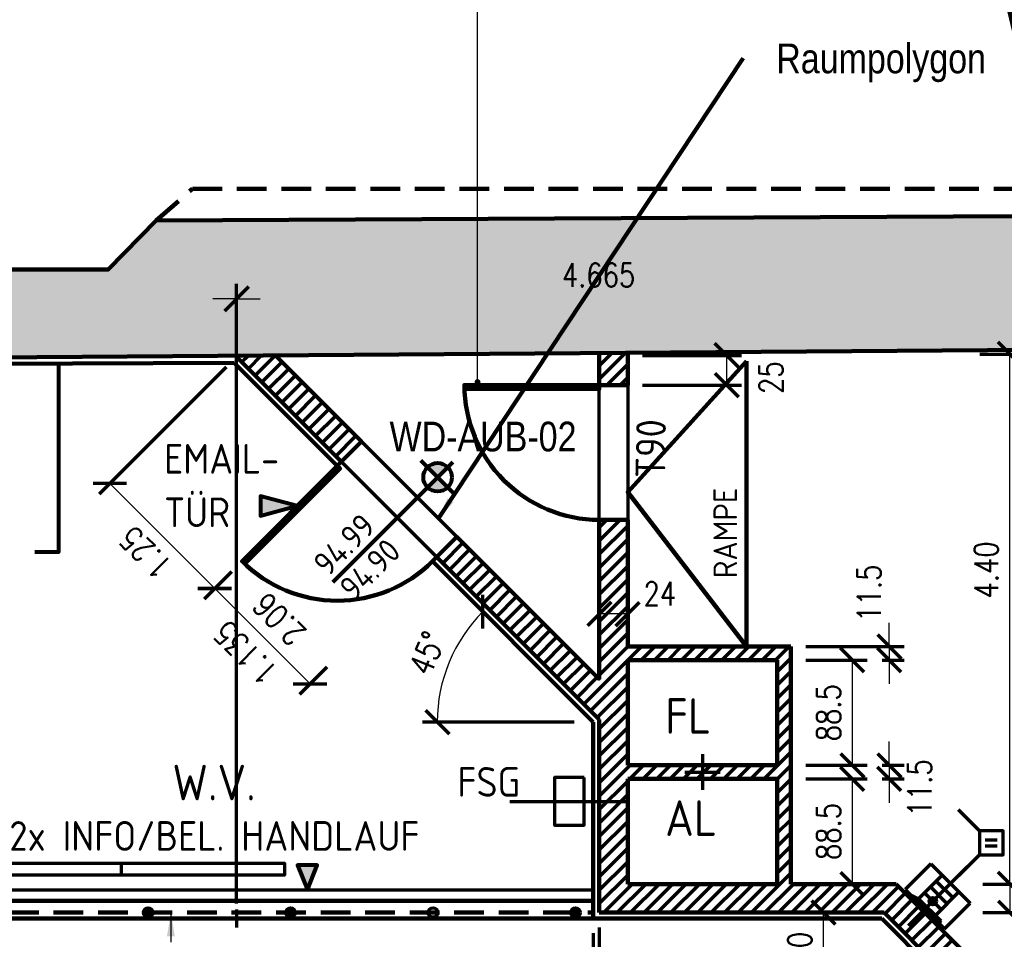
# Model space of a CAD drawing. Header units: metres. Extents: x -21.6 to 59.6, y 15.8 to 46.8.
# Tile 3 of 13: x -17.4 to -9.1, y 19.8 to 27.5. Entities that reach past the tile are written whole.
import ezdxf
from ezdxf.enums import TextEntityAlignment as Align

# ---------------------------------------------------------------- set-up
doc = ezdxf.new("R2010")
doc.units = ezdxf.units.M
for name, pattern in [('ACAD_ISO10W100', [18.5, 12, -3, 0.5, -3]), ('DGN Style 2', [0.489699, 0.29382, -0.19588]), ('HIDDEN', [0.375, 0.25, -0.125])]:
    doc.linetypes.add(name, pattern=pattern)
doc.layers.get('0').update_dxf_attribs({"lineweight": 100})
doc.layers.get('DEFPOINTS').update_dxf_attribs({"lineweight": 0})
for name, color, linetype, lineweight in [('ACHSEN', 8, 'Continuous', 70), ('BEMASSUNG', 7, 'Continuous', 70), ('GBE_Beschriftung', 7, 'Continuous', 80), ('GBE_Bodenbelag', 250, 'Continuous', 70), ('GBE_Fen_Tuer', 32, 'Continuous', 100), ('GBE_Glas', 8, 'Continuous', 100), ('GBE_Metall', 5, 'Continuous', 70), ('GBE_Raumnummer_Raumstempel', 242, 'Continuous', 100), ('GBE_Wand_Decke_tragend_Ansicht', 7, 'Continuous', 100), ('GBE_Wand_Decke_tragend_Schnitt', 7, 'Continuous', 158), ('GBE_Wand_Decke_tragend_Schraffur', 9, 'Continuous', 40), ('GBE_Wand_Decke_tragend_verdeckt', 7, 'DGN Style 2', 100), ('GBE_Wand_Mauerwerk_Ansicht', 14, 'Continuous', 100), ('GBE_Wand_Mauerwerk_Schnitt', 14, 'Continuous', 120), ('GBE_Wand_Mauerwerk_Schraffur', 14, 'Continuous', 70), ('GBE_Wandbelag', 15, 'Continuous', 100), ('NEU_GBE_Raumnummer', 7, 'Continuous', 100), ('NEU_GBE_Raumpolygon', 5, 'Continuous', 70), ('RAMPE', 7, 'Continuous', 100), ('RAUMBEZEICH', 7, 'Continuous', 80), ('TEXTE', 7, 'Continuous', 80), ('ZUBEHÖR', 7, 'Continuous', 70)]:
    doc.layers.add(name, color=color, linetype=linetype, lineweight=lineweight)
doc.styles.add('ArialNarrow_2.5mm', font='ARIALN.TTF', dxfattribs={"height": 0.0025})
doc.styles.add('Bau_100_2.5mm', font='dindim.shx', dxfattribs={"width": 0.8, "height": 0.25})
doc.styles.add('ISOCP', font='isocp.shx')
doc.styles.add('ROMANS', font='romans.shx', dxfattribs={"width": 0.8})
doc.dimstyles.new('Bau_PF_100_2.5mm', dxfattribs={"dimtxt": 0.25, "dimasz": 0.1875, "dimexe": 0.125, "dimexo": 0.125, "dimgap": 0.125, "dimtad": 1, "dimdec": 3, "dimzin": 7, "dimdsep": 46, "dimtxsty": 'Bau_100_2.5mm', "dimcen": 0.09, "dimclrd": 256, "dimadec": 3, "dimazin": 0, "dimtp": 1.8, "dimtm": 1, "dimtfac": 1, "dimtdec": 3, "dimtofl": 0, "dimtmove": 1, "dimatfit": 1, "dimfxl": 1, "dimfrac": 2, "dimtolj": 1, "dimtzin": 7, "dimlwd": -1, "dimarcsym": 0})
doc.dimstyles.new('DIMENSION', dxfattribs={"dimtxt": 0.2, "dimasz": 0.2, "dimexe": 0.125, "dimexo": 0.125, "dimgap": 0.1, "dimtad": 1, "dimzin": 4, "dimdsep": 46, "dimtxsty": 'ROMANS', "dimblk": 'OBLIQUE', "dimcen": 0.125, "dimclrd": 256, "dimclre": 256, "dimadec": 0, "dimazin": 0, "dimtfac": 1, "dimtmove": 2, "dimatfit": 3, "dimldrblk": 'OBLIQUE', "dimfxl": 1, "dimtolj": 1, "dimtzin": 4, "dimarcsym": 0})
doc.dimstyles.new('DIMENSION-1', dxfattribs={"dimtxt": 0.2, "dimasz": 0.2, "dimexe": 0.125, "dimexo": 0.125, "dimgap": 0.1, "dimtad": 1, "dimdec": 0, "dimlfac": 100, "dimzin": 4, "dimdsep": 46, "dimtxsty": 'ROMANS', "dimblk": 'OBLIQUE', "dimcen": 0.125, "dimclrd": 256, "dimclre": 256, "dimadec": 0, "dimazin": 0, "dimtfac": 1, "dimtdec": 0, "dimtmove": 2, "dimatfit": 3, "dimldrblk": 'OBLIQUE', "dimfxl": 1, "dimtolj": 1, "dimtzin": 4, "dimarcsym": 0})
doc.dimstyles.new('LEADER', dxfattribs={"dimtxt": 0.25, "dimasz": 0.2, "dimexe": 0.125, "dimexo": 0.125, "dimgap": 0.125, "dimtad": 1, "dimzin": 2, "dimdsep": 46, "dimtxsty": 'ISOCP', "dimcen": 0.09, "dimclrd": 256, "dimclre": 256, "dimadec": 0, "dimazin": 0, "dimtfac": 1, "dimtmove": 0, "dimatfit": 3, "dimfxl": 1, "dimtolj": 1, "dimtzin": 2, "dimarcsym": 0})

# ---------------------------------------------------------------- blocks, each defined once
blk = doc.blocks.new('_OBLIQUE')
at = {"color": 0, "linetype": 'ByBlock'}
blk.add_line((-0.5, -0.5), (0.5, 0.5), dxfattribs=at)
blk = doc.blocks.new('*D341')
at = {"layer": 'BEMASSUNG', "transparency": 16777216}
for p, q in [((-12.5673, 19.8228), (-12.5673, 18.9769)), ((-12.5173, 19.8728), (-12.5173, 18.9769))]:
    blk.add_line(p, q, dxfattribs=at)
at = {"layer": 'BEMASSUNG', "lineweight": -2, "transparency": 16777216}
for p, q in [((-12.5673, 19.1019), (-12.7673, 19.1019)), ((-12.5173, 19.1019), (-12.5673, 19.1019)), ((-12.5173, 19.1019), (-12.3173, 19.1019))]:
    blk.add_line(p, q, dxfattribs=at)
at = {"layer": 'DEFPOINTS', "color": 0, "transparency": 16777216}
for p in [(-12.5173, 19.9978), (-12.5673, 19.9478), (-12.5673, 19.1019)]:
    blk.add_point(p, dxfattribs=at)
at = {"layer": 'BEMASSUNG', "lineweight": -2, "transparency": 16777216, "xscale": 0.2, "yscale": 0.2, "zscale": 0.2}
blk.add_blockref('_OBLIQUE', (-12.5673, 19.1019), dxfattribs=at)
at = {"layer": 'BEMASSUNG', "lineweight": -2, "transparency": 16777216, "xscale": 0.2, "yscale": 0.2, "zscale": 0.2, "rotation": 180}
blk.add_blockref('_OBLIQUE', (-12.5173, 19.1019), dxfattribs=at)
at = {"layer": 'BEMASSUNG', "color": 0, "transparency": 16777216, "insert": (-12.5309, 18.7424), "char_height": 0.2, "attachment_point": 5, "style": 'ROMANS'}
blk.add_mtext('\\A1;\\H1x;\\W0.8;5', dxfattribs=at)
blk = doc.blocks.new('*D343')
at = {"layer": 'BEMASSUNG', "transparency": 16777216}
for p, q in [((-12.5173, 19.8728), (-12.5173, 18.9769)), ((-9.5173, 19.2733), (-9.5173, 18.9769))]:
    blk.add_line(p, q, dxfattribs=at)
at = {"layer": 'BEMASSUNG', "lineweight": -2, "transparency": 16777216}
blk.add_line((-12.5173, 19.1019), (-9.5173, 19.1019), dxfattribs=at)
at = {"layer": 'DEFPOINTS', "color": 0, "transparency": 16777216}
for p in [(-12.5173, 19.9978), (-9.5173, 19.3983), (-9.5173, 19.1019)]:
    blk.add_point(p, dxfattribs=at)
at = {"layer": 'BEMASSUNG', "lineweight": -2, "transparency": 16777216, "xscale": 0.2, "yscale": 0.2, "zscale": 0.2, "rotation": 180}
blk.add_blockref('_OBLIQUE', (-12.5173, 19.1019), dxfattribs=at)
at = {"layer": 'BEMASSUNG', "lineweight": -2, "transparency": 16777216, "xscale": 0.2, "yscale": 0.2, "zscale": 0.2}
blk.add_blockref('_OBLIQUE', (-9.5173, 19.1019), dxfattribs=at)
at = {"layer": 'BEMASSUNG', "color": 0, "transparency": 16777216, "insert": (-11.2194, 19.3019), "char_height": 0.2, "attachment_point": 5, "style": 'ROMANS'}
blk.add_mtext('\\A1;\\H1x;\\W0.8;3.00', dxfattribs=at)
blk = doc.blocks.new('*D347')
at = {"layer": 'BEMASSUNG', "transparency": 16777216}
for p, q in [((-10.2417, 19.9978), (-10.7523, 19.9978)), ((-9.6423, 19.3983), (-10.7523, 19.3983))]:
    blk.add_line(p, q, dxfattribs=at)
at = {"layer": 'BEMASSUNG', "lineweight": -2, "transparency": 16777216}
blk.add_line((-10.6273, 19.3983), (-10.6273, 19.9978), dxfattribs=at)
at = {"layer": 'DEFPOINTS', "color": 0, "transparency": 16777216}
for p in [(-10.6273, 19.9978), (-10.1167, 19.9978), (-9.5173, 19.3983)]:
    blk.add_point(p, dxfattribs=at)
at = {"layer": 'BEMASSUNG', "lineweight": -2, "transparency": 16777216, "xscale": 0.2, "yscale": 0.2, "zscale": 0.2}
for p, rotation in [((-10.6273, 19.9978), 90), ((-10.6273, 19.3983), 270)]:
    blk.add_blockref('_OBLIQUE', p, dxfattribs=dict(at, rotation=rotation))
at = {"layer": 'BEMASSUNG', "color": 0, "transparency": 16777216, "insert": (-10.8273, 19.698), "char_height": 0.2, "attachment_point": 5, "rotation": 90, "style": 'ROMANS'}
blk.add_mtext('\\A1;\\H1x;\\W0.8;60', dxfattribs=at)
blk = doc.blocks.new('*D349')
at = {"layer": 'BEMASSUNG', "transparency": 16777216}
for p, q in [((-9.2873, 20.2378), (-8.9323, 20.2378)), ((-9.2873, 19.9978), (-8.9323, 19.9978))]:
    blk.add_line(p, q, dxfattribs=at)
at = {"layer": 'BEMASSUNG', "lineweight": -2, "transparency": 16777216}
blk.add_line((-9.0573, 20.2378), (-9.0573, 19.9978), dxfattribs=at)
at = {"layer": 'DEFPOINTS', "color": 0, "transparency": 16777216}
for p in [(-9.4123, 20.2378), (-9.4123, 19.9978), (-9.0573, 19.9978)]:
    blk.add_point(p, dxfattribs=at)
at = {"layer": 'BEMASSUNG', "lineweight": -2, "transparency": 16777216, "xscale": 0.2, "yscale": 0.2, "zscale": 0.2}
for p, rotation in [((-9.0573, 20.2378), 90), ((-9.0573, 19.9978), 270)]:
    blk.add_blockref('_OBLIQUE', p, dxfattribs=dict(at, rotation=rotation))
at = {"layer": 'BEMASSUNG', "color": 0, "transparency": 16777216, "insert": (-8.4823, 20.1178), "char_height": 0.2, "attachment_point": 5, "rotation": 90, "style": 'ROMANS'}
blk.add_mtext('\\A1;\\H1x;\\W0.8;24', dxfattribs=at)
blk = doc.blocks.new('*D351')
at = {"layer": 'BEMASSUNG', "transparency": 16777216}
for p, q in [((-9.3113, 24.6989), (-8.9323, 24.6989)), ((-9.2873, 20.2378), (-8.9323, 20.2378))]:
    blk.add_line(p, q, dxfattribs=at)
at = {"layer": 'BEMASSUNG', "lineweight": -2, "transparency": 16777216}
blk.add_line((-9.0573, 20.2378), (-9.0573, 24.6989), dxfattribs=at)
at = {"layer": 'DEFPOINTS', "color": 0, "transparency": 16777216}
for p in [(-9.4363, 24.6989), (-9.0573, 24.6989), (-9.4123, 20.2378)]:
    blk.add_point(p, dxfattribs=at)
at = {"layer": 'BEMASSUNG', "lineweight": -2, "transparency": 16777216, "xscale": 0.2, "yscale": 0.2, "zscale": 0.2}
for p, rotation in [((-9.0573, 24.6989), 90), ((-9.0573, 20.2378), 270)]:
    blk.add_blockref('_OBLIQUE', p, dxfattribs=dict(at, rotation=rotation))
at = {"layer": 'BEMASSUNG', "color": 0, "transparency": 16777216, "insert": (-9.2573, 22.8824), "char_height": 0.2, "attachment_point": 5, "rotation": 90, "style": 'ROMANS'}
blk.add_mtext('\\A1;\\H1x;\\W0.8;4.40', dxfattribs=at)
blk = doc.blocks.new('*D353')
at = {"layer": 'BEMASSUNG', "transparency": 16777216}
for p, q in [((-10.7773, 21.1228), (-10.2593, 21.1228)), ((-10.7773, 20.2378), (-10.2593, 20.2378))]:
    blk.add_line(p, q, dxfattribs=at)
at = {"layer": 'BEMASSUNG', "lineweight": -2, "transparency": 16777216}
blk.add_line((-10.3843, 20.2378), (-10.3843, 21.1228), dxfattribs=at)
at = {"layer": 'DEFPOINTS', "color": 0, "transparency": 16777216}
for p in [(-10.9023, 21.1228), (-10.3843, 21.1228), (-10.9023, 20.2378)]:
    blk.add_point(p, dxfattribs=at)
at = {"layer": 'BEMASSUNG', "lineweight": -2, "transparency": 16777216, "xscale": 0.2, "yscale": 0.2, "zscale": 0.2}
for p, rotation in [((-10.3843, 21.1228), 90), ((-10.3843, 20.2378), 270)]:
    blk.add_blockref('_OBLIQUE', p, dxfattribs=dict(at, rotation=rotation))
at = {"layer": 'BEMASSUNG', "color": 0, "transparency": 16777216, "insert": (-10.5843, 20.6803), "char_height": 0.2, "attachment_point": 5, "rotation": 90, "style": 'ROMANS'}
blk.add_mtext('\\A1;\\H1x;\\W0.8;88.5', dxfattribs=at)
blk = doc.blocks.new('*D355')
at = {"layer": 'BEMASSUNG', "transparency": 16777216}
for p, q in [((-10.7773, 22.1228), (-10.2593, 22.1228)), ((-10.7773, 21.2378), (-10.2593, 21.2378))]:
    blk.add_line(p, q, dxfattribs=at)
at = {"layer": 'BEMASSUNG', "lineweight": -2, "transparency": 16777216}
blk.add_line((-10.3843, 21.2378), (-10.3843, 22.1228), dxfattribs=at)
at = {"layer": 'DEFPOINTS', "color": 0, "transparency": 16777216}
for p in [(-10.9023, 22.1228), (-10.3843, 22.1228), (-10.9023, 21.2378)]:
    blk.add_point(p, dxfattribs=at)
at = {"layer": 'BEMASSUNG', "lineweight": -2, "transparency": 16777216, "xscale": 0.2, "yscale": 0.2, "zscale": 0.2}
for p, rotation in [((-10.3843, 22.1228), 90), ((-10.3843, 21.2378), 270)]:
    blk.add_blockref('_OBLIQUE', p, dxfattribs=dict(at, rotation=rotation))
at = {"layer": 'BEMASSUNG', "color": 0, "transparency": 16777216, "insert": (-10.5843, 21.6803), "char_height": 0.2, "attachment_point": 5, "rotation": 90, "style": 'ROMANS'}
blk.add_mtext('\\A1;\\H1x;\\W0.8;88.5', dxfattribs=at)
blk = doc.blocks.new('*D357')
at = {"layer": 'BEMASSUNG', "lineweight": -2, "transparency": 16777216}
for p, q in [((-10.0743, 21.2378), (-10.0743, 21.4378)), ((-10.0743, 21.2378), (-10.0743, 21.1228)), ((-10.0743, 21.1228), (-10.0743, 20.9228))]:
    blk.add_line(p, q, dxfattribs=at)
at = {"layer": 'BEMASSUNG', "transparency": 16777216}
for p, q in [((-10.1343, 21.2378), (-9.9493, 21.2378)), ((-10.1343, 21.1228), (-9.9493, 21.1228))]:
    blk.add_line(p, q, dxfattribs=at)
at = {"layer": 'DEFPOINTS', "color": 0, "transparency": 16777216}
for p in [(-10.2593, 21.2378), (-10.2593, 21.1228), (-10.0743, 21.1228)]:
    blk.add_point(p, dxfattribs=at)
at = {"layer": 'BEMASSUNG', "lineweight": -2, "transparency": 16777216, "xscale": 0.2, "yscale": 0.2, "zscale": 0.2}
for p, rotation in [((-10.0743, 21.2378), 270), ((-10.0743, 21.1228), 90)]:
    blk.add_blockref('_OBLIQUE', p, dxfattribs=dict(at, rotation=rotation))
at = {"layer": 'BEMASSUNG', "color": 0, "transparency": 16777216, "insert": (-9.8179, 21.0472), "char_height": 0.2, "attachment_point": 5, "rotation": 90, "style": 'ROMANS'}
blk.add_mtext('\\A1;\\H1x;\\W0.8;11.5', dxfattribs=at)
blk = doc.blocks.new('*D359')
at = {"layer": 'BEMASSUNG', "lineweight": -2, "transparency": 16777216}
for p, q in [((-10.0743, 22.2378), (-10.0743, 22.4378)), ((-10.0743, 22.2378), (-10.0743, 22.1228)), ((-10.0743, 22.1228), (-10.0743, 21.9228))]:
    blk.add_line(p, q, dxfattribs=at)
at = {"layer": 'BEMASSUNG', "transparency": 16777216}
for p, q in [((-10.7773, 22.2378), (-9.9493, 22.2378)), ((-10.1343, 22.1228), (-9.9493, 22.1228))]:
    blk.add_line(p, q, dxfattribs=at)
at = {"layer": 'DEFPOINTS', "color": 0, "transparency": 16777216}
for p in [(-10.9023, 22.2378), (-10.2593, 22.1228), (-10.0743, 22.1228)]:
    blk.add_point(p, dxfattribs=at)
at = {"layer": 'BEMASSUNG', "lineweight": -2, "transparency": 16777216, "xscale": 0.2, "yscale": 0.2, "zscale": 0.2}
for p, rotation in [((-10.0743, 22.2378), 270), ((-10.0743, 22.1228), 90)]:
    blk.add_blockref('_OBLIQUE', p, dxfattribs=dict(at, rotation=rotation))
at = {"layer": 'BEMASSUNG', "color": 0, "transparency": 16777216, "insert": (-10.2443, 22.6872), "char_height": 0.2, "attachment_point": 5, "rotation": 90, "style": 'ROMANS'}
blk.add_mtext('\\A1;\\H1x;\\W0.8;11.5', dxfattribs=at)
blk = doc.blocks.new('*D361')
at = {"layer": 'BEMASSUNG', "transparency": 16777216}
for p, q in [((-12.1523, 24.6891), (-11.3193, 24.6891)), ((-12.1523, 24.4391), (-11.3193, 24.4391))]:
    blk.add_line(p, q, dxfattribs=at)
at = {"layer": 'BEMASSUNG', "lineweight": -2, "transparency": 16777216}
blk.add_line((-11.4443, 24.6891), (-11.4443, 24.4391), dxfattribs=at)
at = {"layer": 'DEFPOINTS', "color": 0, "transparency": 16777216}
for p in [(-12.2773, 24.6891), (-12.2773, 24.4391), (-11.4443, 24.4391)]:
    blk.add_point(p, dxfattribs=at)
at = {"layer": 'BEMASSUNG', "lineweight": -2, "transparency": 16777216, "xscale": 0.2, "yscale": 0.2, "zscale": 0.2}
for p, rotation in [((-11.4443, 24.6891), 90), ((-11.4443, 24.4391), 270)]:
    blk.add_blockref('_OBLIQUE', p, dxfattribs=dict(at, rotation=rotation))
at = {"layer": 'BEMASSUNG', "color": 0, "transparency": 16777216, "insert": (-11.0693, 24.5014), "char_height": 0.2, "attachment_point": 5, "rotation": 90, "style": 'ROMANS'}
blk.add_mtext('\\A1;\\H1x;\\W0.8;25', dxfattribs=at)
blk = doc.blocks.new('*D363')
at = {"layer": 'BEMASSUNG', "transparency": 16777216}
for p, q in [((-12.5173, 22.3628), (-12.5173, 22.6369)), ((-12.2773, 22.3628), (-12.2773, 22.6369))]:
    blk.add_line(p, q, dxfattribs=at)
at = {"layer": 'BEMASSUNG', "lineweight": -2, "transparency": 16777216}
blk.add_line((-12.2773, 22.5119), (-12.5173, 22.5119), dxfattribs=at)
at = {"layer": 'DEFPOINTS', "color": 0, "transparency": 16777216}
for p in [(-12.5173, 22.5119), (-12.5173, 22.2378), (-12.2773, 22.2378)]:
    blk.add_point(p, dxfattribs=at)
at = {"layer": 'BEMASSUNG', "lineweight": -2, "transparency": 16777216, "xscale": 0.2, "yscale": 0.2, "zscale": 0.2, "rotation": 180}
blk.add_blockref('_OBLIQUE', (-12.5173, 22.5119), dxfattribs=at)
at = {"layer": 'BEMASSUNG', "lineweight": -2, "transparency": 16777216, "xscale": 0.2, "yscale": 0.2, "zscale": 0.2}
blk.add_blockref('_OBLIQUE', (-12.2773, 22.5119), dxfattribs=at)
at = {"layer": 'BEMASSUNG', "color": 0, "transparency": 16777216, "insert": (-12.0067, 22.6819), "char_height": 0.2, "attachment_point": 5, "style": 'ROMANS'}
blk.add_mtext('\\A1;\\H1x;\\W0.8;24', dxfattribs=at)
blk = doc.blocks.new('*D365')
at = {"layer": 'BEMASSUNG', "transparency": 16777216}
for p, q in [((-15.6605, 24.5892), (-16.7283, 23.5215)), ((-15.6146, 22.8674), (-15.8444, 22.6376))]:
    blk.add_line(p, q, dxfattribs=at)
at = {"layer": 'BEMASSUNG', "lineweight": -2, "transparency": 16777216}
blk.add_line((-16.6399, 23.6099), (-15.756, 22.726), dxfattribs=at)
at = {"layer": 'DEFPOINTS', "color": 0, "transparency": 16777216}
for p in [(-15.5721, 24.6776), (-15.5262, 22.9558), (-15.756, 22.726)]:
    blk.add_point(p, dxfattribs=at)
at = {"layer": 'BEMASSUNG', "lineweight": -2, "transparency": 16777216, "xscale": 0.2, "yscale": 0.2, "zscale": 0.2}
for p, rotation in [((-16.6399, 23.6099), 134.9999999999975), ((-15.756, 22.726), 314.9999999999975)]:
    blk.add_blockref('_OBLIQUE', p, dxfattribs=dict(at, rotation=rotation))
at = {"layer": 'BEMASSUNG', "color": 0, "transparency": 16777216, "insert": (-16.3394, 23.0265), "char_height": 0.2, "attachment_point": 5, "rotation": 135, "style": 'ROMANS'}
blk.add_mtext('\\A1;\\H1x;\\W0.8;1.25', dxfattribs=at)
blk = doc.blocks.new('*D367')
at = {"layer": 'BEMASSUNG', "transparency": 16777216}
for p, q in [((-15.6146, 22.8674), (-15.8444, 22.6376)), ((-14.812, 22.0648), (-15.0418, 21.835))]:
    blk.add_line(p, q, dxfattribs=at)
at = {"layer": 'BEMASSUNG', "lineweight": -2, "transparency": 16777216}
blk.add_line((-15.756, 22.726), (-14.9534, 21.9234), dxfattribs=at)
at = {"layer": 'DEFPOINTS', "color": 0, "transparency": 16777216}
for p in [(-15.5262, 22.9558), (-14.7236, 22.1532), (-14.9534, 21.9234)]:
    blk.add_point(p, dxfattribs=at)
at = {"layer": 'BEMASSUNG', "lineweight": -2, "transparency": 16777216, "xscale": 0.2, "yscale": 0.2, "zscale": 0.2}
for p, rotation in [((-15.756, 22.726), 134.9999999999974), ((-14.9534, 21.9234), 314.9999999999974)]:
    blk.add_blockref('_OBLIQUE', p, dxfattribs=dict(at, rotation=rotation))
at = {"layer": 'BEMASSUNG', "color": 0, "transparency": 16777216, "char_height": 0.2, "attachment_point": 5, "rotation": 135, "style": 'ROMANS'}
for s, insert in [('\\A1;\\H1x;\\W0.8;2.06', (-15.2133, 22.4661)), ('\\A1;\\H1x;\\W0.8;1.135', (-15.4961, 22.1833))]:
    blk.add_mtext(s, dxfattribs=dict(at, insert=insert))
blk = doc.blocks.new('*D371')
at = {"layer": 'BEMASSUNG', "transparency": 16777216}
for p in [(-15.5721, 24.8026), (-15.5721, 20.0728)]:
    blk.add_line(p, (-15.5721, 25.29), dxfattribs=at)
at = {"layer": 'BEMASSUNG', "lineweight": -2, "transparency": 16777216}
for q in [(-15.7721, 25.165), (-15.3721, 25.165)]:
    blk.add_line((-15.5721, 25.165), q, dxfattribs=at)
at = {"layer": 'DEFPOINTS', "color": 0, "transparency": 16777216}
for p in [(-15.5721, 25.165), (-15.5721, 24.6776), (-15.5721, 19.9478)]:
    blk.add_point(p, dxfattribs=at)
at = {"layer": 'BEMASSUNG', "lineweight": -2, "transparency": 16777216, "xscale": 0.2, "yscale": 0.2, "zscale": 0.2}
blk.add_blockref('_OBLIQUE', (-15.5721, 25.165), dxfattribs=at)
at = {"layer": 'BEMASSUNG', "lineweight": -2, "transparency": 16777216, "xscale": 0.2, "yscale": 0.2, "zscale": 0.2, "rotation": 180}
blk.add_blockref('_OBLIQUE', (-15.5721, 25.165), dxfattribs=at)
at = {"layer": 'BEMASSUNG', "color": 0, "transparency": 16777216, "insert": (-12.5227, 25.365), "char_height": 0.2, "attachment_point": 5, "style": 'ROMANS'}
blk.add_mtext('\\A1;\\H1x;\\W0.8;4.665', dxfattribs=at)
blk = doc.blocks.new('*D373')
at = {"layer": 'BEMASSUNG', "transparency": 16777216}
for p, q in [((-13.8327, 22.8674), (-13.4082, 22.4429)), ((-12.7293, 21.602), (-14.0065, 21.602))]:
    blk.add_line(p, q, dxfattribs=at)
at = {"layer": 'BEMASSUNG', "lineweight": -2, "transparency": 16777216}
blk.add_arc((-12.5673, 21.602), 1.3142, 135, 180, dxfattribs=at)
at = {"layer": 'DEFPOINTS', "color": 0, "transparency": 16777216}
for p in [(-13.921, 22.9558), (-13.7054, 22.2591), (-12.6043, 21.602), (-12.5673, 21.602)]:
    blk.add_point(p, dxfattribs=at)
at = {"layer": 'BEMASSUNG', "lineweight": -2, "transparency": 16777216, "xscale": 0.2, "yscale": 0.2, "zscale": 0.2}
for p, rotation in [((-13.4966, 22.5313), 44.99999999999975), ((-13.8815, 21.602), 269.9999999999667)]:
    blk.add_blockref('_OBLIQUE', p, dxfattribs=dict(at, rotation=rotation))
at = {"layer": 'BEMASSUNG', "color": 0, "transparency": 16777216, "insert": (-13.9662, 22.1815), "char_height": 0.2, "attachment_point": 5, "rotation": 67.5, "style": 'ROMANS'}
blk.add_mtext('\\A1;\\H1x;\\W0.8;45°', dxfattribs=at)

msp = doc.modelspace()

# ---------------------------------------------------------------- hatches: boundary and pattern name
at = {"layer": 'GBE_Metall'}
h = msp.add_hatch(color=256, dxfattribs=at)
h.paths.add_polyline_path([(-16.3173, 19.9578), (-16.3173, 20.0378, 0.414214), (-16.3573, 19.9978, 0.414214)], flags=16)
h.paths.add_polyline_path([(-16.3173, 20.0378), (-16.3173, 19.9578, 1)], flags=16)
h = msp.add_hatch(color=256, dxfattribs=at)
h.paths.add_polyline_path([(-15.1173, 19.9578), (-15.1173, 20.0378, 0.414214), (-15.1573, 19.9978, 0.414214)], flags=16)
h.paths.add_polyline_path([(-15.1173, 20.0378), (-15.1173, 19.9578, 0.414214), (-15.0773, 19.9978, 0.414214)], flags=16)
h = msp.add_hatch(color=256, dxfattribs=at)
h.paths.add_polyline_path([(-12.7173, 19.9578), (-12.7173, 20.0378, 0.414214), (-12.7573, 19.9978, 0.414214)], flags=16)
h.paths.add_polyline_path([(-12.7173, 20.0378), (-12.7173, 19.9578, 0.414214), (-12.6773, 19.9978, 0.414214)], flags=16)
at = {"layer": 'GBE_Wand_Decke_tragend_Schraffur'}
msp.add_hatch(color=256, dxfattribs=at).paths.add_polyline_path([(-20.0473, 24.6618), (-20.0473, 25.0618), (-20.4512, 25.0618), (-20.4512, 25.4118), (-16.6543, 25.4118), (-16.2505, 25.8242), (-6.7403, 25.8718), (-4.5912, 25.785), (-4.7057, 24.7678), (-18.7403, 24.6618), (-19.3491, 24.6618)])
at = {"layer": 'GBE_Wand_Mauerwerk_Schraffur'}
h = msp.add_hatch(dxfattribs=at)
h.set_pattern_fill('HATCH', color=256, style=0, pattern_type=2)
h.set_pattern_definition([(45, (-15.0703, 24.29928), (-0.0565685, 0.0565685), [])])
h.paths.add_polyline_path([(-15.2433, 24.6882), (-15.5802, 24.6856), (-14.6883, 23.7937), (-14.5186, 23.9634), (-15.2433, 24.6882)])
h = msp.add_hatch(dxfattribs=at)
h.set_pattern_fill('HATCH', color=256, style=0, pattern_type=2)
h.set_pattern_definition([(45, (-12.38778, 24.61737), (-0.0565685, 0.0565685), [])])
h.paths.add_polyline_path([(-12.5173, 24.4391), (-12.2773, 24.4391), (-12.2773, 24.7106), (-15.2432, 24.6882), (-12.5173, 24.7067), (-12.5173, 24.6891)])
h = msp.add_hatch(dxfattribs=at)
h.set_pattern_fill('HATCH', color=256, style=0, pattern_type=2)
h.set_pattern_definition([(45, (-12.93701, 22.14198), (-0.0565685, 0.0565685), [])])
h.paths.add_polyline_path([(-10.0173, 20.2378), (-10.9023, 20.2378), (-10.9023, 22.2378), (-11.2773, 22.2378), (-12.2773, 22.2378), (-12.2773, 23.3041), (-12.5173, 23.3041), (-12.5173, 21.9622), (-13.716, 23.1609), (-13.8857, 22.9911), (-12.5173, 21.6228), (-12.5173, 20.9339), (-12.5173, 19.9978), (-10.1167, 19.9978), (-9.5173, 19.3983), (-9.5173, 16.9978), (-9.2773, 16.9978), (-9.2773, 19.3127), (-9.1523, 19.3127), (-9.1523, 19.5527), (-9.3322, 19.5527), (-9.7899, 20.0103)])
h.paths.add_polyline_path([(-12.2773, 21.1228), (-11.6473, 21.1228), (-11.0173, 21.1228), (-11.0173, 20.2378), (-12.2773, 20.2378), (-12.2773, 20.9339)], flags=16)
h.paths.add_polyline_path([(-12.2773, 21.2378), (-12.2773, 22.1228), (-11.0173, 22.1228), (-11.0173, 21.2378), (-11.6473, 21.2378)], flags=16)
at = {"layer": 'TEXTE'}
h = msp.add_hatch(color=256, dxfattribs=at)
h.paths.add_polyline_path([(-13.7938, 23.578), (-13.8786, 23.6629), (-13.9635, 23.578, 0.414214)])
h.paths.add_polyline_path([(-13.7938, 23.7477, 0.414214), (-13.9635, 23.7477), (-13.8786, 23.6629)])
for points in [[(-15.3699, 23.3384), (-15.3699, 23.504), (-15.0608, 23.4212)], [(-14.9754, 20.1878), (-15.0582, 20.3968), (-14.8926, 20.3968)]]:
    msp.add_hatch(color=256, dxfattribs=at).paths.add_polyline_path(points)
at = {"layer": 'ZUBEHÖR'}
h = msp.add_hatch(color=256, dxfattribs=at)
h.paths.add_polyline_path([(-9.7281, 20.0721), (-9.7069, 20.0933), (-9.7281, 20.1146, 0.414214)], flags=16)
h.paths.add_polyline_path([(-9.7281, 20.1146), (-9.7069, 20.0933), (-9.6857, 20.1146, 0.414214)], flags=0)
h.paths.add_polyline_path([(-9.6857, 20.1146), (-9.7069, 20.0933), (-9.6857, 20.0721, 0.414214)], flags=0)
h.paths.add_polyline_path([(-9.6857, 20.0721), (-9.7069, 20.0933), (-9.7281, 20.0721, 0.414214)], flags=16)

# ---------------------------------------------------------------- linework, layer by layer
at = {"layer": 'ACHSEN', "linetype": 'ACAD_ISO10W100', "ltscale": 0.1}
for p, q in [((-11.6473, 21.3303), (-11.6473, 21.0303)), ((-11.7973, 21.1803), (-11.4973, 21.1803)), ((-13.2693, 20.9339), (-12.2693, 20.9339)), ((-9.4187, 20.3815), (-9.9137, 19.8865))]:
    msp.add_line(p, q, dxfattribs=at)
at = {"layer": 'BEMASSUNG'}
msp.add_line((-15.5721, 20.0228), (-15.5721, 19.8728), dxfattribs=at)
at = {"layer": 'GBE_Bodenbelag'}
for p, q in [((-12.2773, 24.4391), (-12.2773, 23.3041)), ((-13.8857, 22.9911), (-14.6883, 23.7937))]:
    msp.add_line(p, q, dxfattribs=at)
at = {"layer": 'GBE_Fen_Tuer', "flags": 128}
for points in [[(-12.5173, 23.3041, -0.414214), (-13.6523, 24.4391), (-12.5173, 24.4391), (-12.5173, 24.4063), (-13.6518, 24.4063)], [(-13.921, 22.9558, -0.414214), (-15.5262, 22.9558), (-14.7236, 23.7584), (-14.7004, 23.7352), (-15.5026, 22.9329)]]:
    msp.add_lwpolyline(points, format="xyb", dxfattribs=at)
at = {"layer": 'GBE_Glas', "linetype": 'HIDDEN'}
msp.add_line((-18.9886, 19.9978), (-12.5673, 19.9978), dxfattribs=at)
at = {"layer": 'GBE_Metall'}
msp.add_line((-19.0673, 20.1878), (-12.5673, 20.1878), dxfattribs=at)
for centre in [(-16.3173, 19.9978), (-15.1173, 19.9978), (-13.9173, 19.9978), (-12.7173, 19.9978)]:
    msp.add_circle(centre, 0.04, dxfattribs=at)
at = {"layer": 'GBE_Wand_Decke_tragend_Ansicht'}
for p, q in [((-19.03, 20.0978), (-12.5673, 20.0978)), ((-18.9679, 19.9478), (-12.5716, 19.9478))]:
    msp.add_line(p, q, dxfattribs=at)
at = {"layer": 'GBE_Wand_Decke_tragend_Schnitt'}
msp.add_line((-18.7405, 24.6618), (-0.9621, 24.7961), dxfattribs=at)
at = {"layer": 'GBE_Wand_Decke_tragend_Schnitt', "flags": 128}
for points in [[(-16.2505, 25.8242), (-16.6543, 25.4118), (-20.4512, 25.4118)], [(-16.2505, 25.8242), (-6.7403, 25.8718)]]:
    msp.add_lwpolyline(points, dxfattribs=at)
at = {"layer": 'GBE_Wand_Decke_tragend_verdeckt', "linetype": 'HIDDEN'}
msp.add_lwpolyline([(-16.2505, 25.8242), (-15.9443, 26.0918), (-6.7403, 26.0918), (-0.3043, 25.8618), (0.9638, 25.5826)], dxfattribs=at)
at = {"layer": 'GBE_Wand_Mauerwerk_Ansicht'}
for p, q in [((-12.5173, 24.7067), (-12.5173, 24.4391)), ((-12.2773, 24.7118), (-12.2773, 24.4391)), ((-12.2773, 24.4391), (-12.5173, 24.4391))]:
    msp.add_line(p, q, dxfattribs=at)
at = {"layer": 'GBE_Wand_Mauerwerk_Schnitt'}
for p, q in [((-14.6883, 23.7937), (-15.5802, 24.6856)), ((-14.5186, 23.9634), (-15.2433, 24.6882)), ((-14.5186, 23.9634), (-14.7236, 23.7584)), ((-12.2773, 23.3041), (-12.5173, 23.3041)), ((-12.5173, 23.3041), (-12.5173, 21.9622)), ((-12.2773, 23.3041), (-12.2773, 22.2378)), ((-13.716, 23.1609), (-13.921, 22.9558)), ((-12.5173, 21.9622), (-13.716, 23.1609)), ((-12.5173, 21.6228), (-13.8857, 22.9911)), ((-12.2773, 22.2378), (-10.9023, 22.2378)), ((-10.9023, 20.2378), (-10.9023, 22.2378)), ((-12.2773, 22.1228), (-11.0173, 22.1228)), ((-12.2773, 22.1228), (-12.2773, 21.2378)), ((-11.0173, 21.2378), (-11.0173, 22.1228)), ((-12.5173, 21.6228), (-12.5173, 19.9978)), ((-12.2773, 21.2378), (-11.0173, 21.2378)), ((-12.2773, 21.1228), (-11.0173, 21.1228)), ((-12.2773, 21.1228), (-12.2773, 20.2378)), ((-11.0173, 20.2378), (-11.0173, 21.1228)), ((-12.2773, 20.2378), (-11.0173, 20.2378)), ((-10.9023, 20.2378), (-10.0173, 20.2378)), ((-10.0173, 20.2378), (-9.3322, 19.5527)), ((-12.5173, 19.9978), (-10.1167, 19.9978)), ((-10.1167, 19.9978), (-9.5173, 19.3983))]:
    msp.add_line(p, q, dxfattribs=at)
at = {"layer": 'GBE_Wand_Mauerwerk_Schraffur', "flags": 128}
for points in [[(-15.2433, 24.6882), (-15.5802, 24.6856), (-14.6883, 23.7937), (-14.5186, 23.9634), (-15.2433, 24.6882), (-15.2433, 24.6882)], [(-12.5173, 24.4391), (-12.2773, 24.4391), (-12.2773, 24.7106), (-15.2432, 24.6882), (-12.5173, 24.7067), (-12.5173, 24.6891), (-12.5173, 24.4391)]]:
    msp.add_lwpolyline(points, close=True, dxfattribs=at)
at = {"layer": 'GBE_Wandbelag'}
for p, q in [((-18.7403, 24.6118), (-15.5927, 24.6275)), ((-14.7236, 23.7584), (-15.5927, 24.6275)), ((-12.5673, 21.602), (-13.921, 22.9558)), ((-12.5673, 21.602), (-12.5673, 19.9478)), ((-12.5673, 19.9478), (-10.1374, 19.9478)), ((-10.1374, 19.9478), (-9.5673, 19.3776))]:
    msp.add_line(p, q, dxfattribs=at)
at = {"layer": 'NEU_GBE_Raumpolygon', "flags": 128}
for points in [[(-12.5173, 24.7067), (-15.244, 24.6889), (-14.5186, 23.9634), (-13.716, 23.1609), (-12.5173, 21.9622), (-12.5173, 24.7067)], [(-12.5173, 24.4391), (-12.5173, 24.4391), (-12.5173, 24.6891), (-12.5173, 24.6891), (-12.5173, 24.4391)]]:
    msp.add_lwpolyline(points, close=True, dxfattribs=at)
at = {"layer": 'RAMPE'}
msp.add_line((-11.2773, 24.6414), (-11.2773, 22.2378), dxfattribs=at)
at = {"layer": 'RAMPE', "flags": 128}
msp.add_lwpolyline([(-11.2773, 22.2378), (-12.2773, 23.5378), (-11.2773, 24.6414)], dxfattribs=at)
at = {"layer": 'TEXTE'}
for p, q in [((-14.02, 23.8043), (-13.7372, 23.5215)), ((-13.7513, 23.7902), (-14.7625, 22.779))]:
    msp.add_line(p, q, dxfattribs=at)
at = {"layer": 'TEXTE', "flags": 128}
msp.add_lwpolyline([(-17.0726, 24.6201), (-17.0726, 23.0328), (-17.2723, 23.0328)], dxfattribs=at)
for points in [[(-15.0608, 23.4212), (-15.3699, 23.504), (-15.3699, 23.3384), (-15.0608, 23.4212)], [(-14.9754, 20.1878), (-14.8926, 20.3968), (-15.0582, 20.3968), (-14.9754, 20.1878)]]:
    msp.add_lwpolyline(points, close=True, dxfattribs=at)
at = {"layer": 'TEXTE'}
msp.add_circle((-13.8786, 23.6629), 0.12, dxfattribs=at)
at = {"layer": 'ZUBEHÖR'}
for p, q in [((-9.3151, 20.6845), (-9.4919, 20.8613)), ((-9.2651, 20.6095), (-9.1651, 20.6095)), ((-9.2651, 20.5595), (-9.1651, 20.5595)), ((-16.5423, 20.3128), (-16.5423, 20.4128)), ((-9.7245, 20.408), (-9.9402, 20.1923)), ((-9.7245, 20.408), (-9.3922, 20.0757)), ((-9.3151, 20.4845), (-9.4919, 20.3078)), ((-9.6291, 20.3126), (-9.8271, 20.1146)), ((-9.6786, 20.2631), (-9.5372, 20.1216)), ((-9.9402, 20.1923), (-9.6079, 19.86)), ((-9.7776, 20.1641), (-9.6362, 20.0226)), ((-9.7281, 20.2136), (-9.5867, 20.0721)), ((-9.4877, 20.1711), (-9.6857, 19.9731)), ((-9.8907, 20.1428), (-9.8271, 20.1146)), ((-9.8271, 20.1146), (-9.6397, 19.9272)), ((-9.6079, 19.86), (-9.3922, 20.0757)), ((-9.6397, 19.9272), (-9.6574, 19.9095))]:
    msp.add_line(p, q, dxfattribs=at)
at = {"layer": 'ZUBEHÖR', "flags": 128}
for points in [[(-12.6443, 21.1339), (-12.8943, 21.1339), (-12.8943, 20.7339), (-12.6443, 20.7339), (-12.6443, 21.1339)], [(-9.3151, 20.4845), (-9.1151, 20.4845), (-9.1151, 20.6845), (-9.3151, 20.6845), (-9.3151, 20.4845)], [(-17.9173, 20.3128), (-17.9173, 20.4128), (-15.1673, 20.4128), (-15.1673, 20.3128), (-17.9173, 20.3128)]]:
    msp.add_lwpolyline(points, close=True, dxfattribs=at)
at = {"layer": 'ZUBEHÖR'}
msp.add_circle((-9.7069, 20.0933), 0.03, dxfattribs=at)

# ---------------------------------------------------------------- texts
at = {"layer": 'NEU_GBE_Raumnummer', "style": 'ArialNarrow_2.5mm'}
msp.add_text('WD-AUB-02', height=0.25, dxfattribs=at).set_placement((-13.496, 24.0056), align=Align.MIDDLE_CENTER)
at = {"layer": 'NEU_GBE_Raumpolygon', "style": 'ArialNarrow_2.5mm'}
msp.add_text('Raumpolygon', height=0.25, dxfattribs=at).set_placement((-10.1427, 27.1891), align=Align.MIDDLE_CENTER)
at = {"layer": 'RAUMBEZEICH', "style": 'ISOCP'}
for s, p in [('EMAIL-', (-16.1823, 23.6928)), ('TÜR', (-16.1823, 23.2428))]:
    msp.add_text(s, height=0.25, dxfattribs=at).set_placement(p)
at = {"layer": 'TEXTE', "style": 'ISOCP'}
for s, height, rotation, p in [('T90', 0.25, 89.20961, (-11.9615, 23.6542)), ('RAMPE', 0.2, 90, (-11.3554, 22.8128))]:
    msp.add_text(s, height=height, rotation=rotation, dxfattribs=at).set_placement(p)
for s, p in [('94.99', (-14.6649, 23.0955)), ('94.90', (-14.4484, 22.8876))]:
    msp.add_text(s, height=0.2, rotation=45, dxfattribs=at).set_placement(p, align=Align.MIDDLE_CENTER)
for s, height, p in [('FL', 0.3, (-11.9623, 21.5028)), ('FSG', 0.25, (-13.7123, 20.9728)), ('AL', 0.3, (-11.9623, 20.6428))]:
    msp.add_text(s, height=height, dxfattribs=at).set_placement(p)
for s, height, p in [('W.V.', 0.3, (-15.7623, 21.0928)), ('2x INFO/BEL. HANDLAUF', 0.25, (-15.7585, 20.6428))]:
    msp.add_text(s, height=height, dxfattribs=at).set_placement(p, align=Align.MIDDLE_CENTER)

# ---------------------------------------------------------------- dimensions: what is measured, and where the dimension line sits
at = {"layer": 'BEMASSUNG'}
for base, p1, p2, text, picture, middle in [((-15.5721, 25.165), (-15.5721, 24.6776), (-15.5721, 19.9478), '\\H1x;\\W0.8;4.665', '*D371', (-12.5227, 25.365)), ((-9.5173, 19.1019), (-12.5173, 19.9978), (-9.5173, 19.3983), '\\H1x;\\W0.8;<>', '*D343', (-11.2194, 19.3019))]:
    dim = msp.add_linear_dim(base=base, p1=p1, p2=p2, text=text, dimstyle='DIMENSION', override={"dimlwe": 65535}, dxfattribs=at)
    dim.commit()
    dim.dimension.update_dxf_attribs({"geometry": picture, "text_midpoint": middle, "dimtype": 160})
for base, p1, p2, angle, text, dimstyle, override, picture, middle in [((-9.0573, 24.6989), (-9.4123, 20.2378), (-9.4363, 24.6989), 90, '\\H1x;\\W0.8;4.40', 'DIMENSION', {"dimlwe": 65535}, '*D351', (-9.2573, 22.8824)), ((-11.4443, 24.4391), (-12.2773, 24.6891), (-12.2773, 24.4391), 270, '\\H1x;\\W0.8;<>', 'DIMENSION-1', {"dimlwe": 65535}, '*D361', (-11.0693, 24.5014)), ((-10.0743, 22.1228), (-10.9023, 22.2378), (-10.2593, 22.1228), 270, '\\H1x;\\W0.8;<>', 'DIMENSION-1', {"dimdec": 1, "dimtdec": 1, "dimlwe": 65535}, '*D359', (-10.2443, 22.6872)), ((-12.5173, 22.5119), (-12.2773, 22.2378), (-12.5173, 22.2378), 180, '\\H1x;\\W0.8;<>', 'DIMENSION-1', {"dimlwe": 65535}, '*D363', (-12.0067, 22.6819)), ((-10.0743, 21.1228), (-10.2593, 21.2378), (-10.2593, 21.1228), 270, '\\H1x;\\W0.8;<>', 'DIMENSION-1', {"dimdec": 1, "dimtdec": 1, "dimlwe": 65535}, '*D357', (-9.8179, 21.0472)), ((-12.5673, 19.1019), (-12.5173, 19.9978), (-12.5673, 19.9478), 180, '\\H1x;\\W0.8;<>', 'DIMENSION-1', {"dimlwe": 65535}, '*D341', (-12.5309, 18.7424))]:
    dim = msp.add_linear_dim(base=base, p1=p1, p2=p2, angle=angle, text=text, dimstyle=dimstyle, override=override, dxfattribs=at)
    dim.commit()
    dim.dimension.update_dxf_attribs({"geometry": picture, "text_midpoint": middle, "dimtype": 160})
for base, p1, p2, angle, text, dimstyle, override, picture, middle in [((-15.756, 22.726), (-15.5721, 24.6776), (-15.5262, 22.9558), 315, '\\H1x;\\W0.8;<>', 'DIMENSION', {"dimlwe": 65535}, '*D365', (-16.3394, 23.0265)), ((-14.9534, 21.9234), (-15.5262, 22.9558), (-14.7236, 22.1532), 315, '\\H1x;\\W0.8;<>\\X\\H1x;\\W0.8;2.06', 'DIMENSION', {"dimdec": 3, "dimpost": '\\X', "dimtdec": 3, "dimlwe": 65535}, '*D367', (-15.3547, 22.3247)), ((-10.3843, 22.1228), (-10.9023, 21.2378), (-10.9023, 22.1228), 90, '\\H1x;\\W0.8;<>', 'DIMENSION-1', {"dimdec": 1, "dimtdec": 1, "dimlwe": 65535}, '*D355', (-10.5843, 21.6803)), ((-10.3843, 21.1228), (-10.9023, 20.2378), (-10.9023, 21.1228), 90, '\\H1x;\\W0.8;<>', 'DIMENSION-1', {"dimdec": 1, "dimtdec": 1, "dimlwe": 65535}, '*D353', (-10.5843, 20.6803)), ((-9.0573, 19.9978), (-9.4123, 20.2378), (-9.4123, 19.9978), 270, '\\H1x;\\W0.8;<>', 'DIMENSION-1', {"dimlwe": 65535}, '*D349', (-8.4823, 20.1178)), ((-10.6273, 19.9978), (-9.5173, 19.3983), (-10.1167, 19.9978), 90, '\\H1x;\\W0.8;<>', 'DIMENSION-1', {"dimlwe": 65535}, '*D347', (-10.8273, 19.698))]:
    dim = msp.add_linear_dim(base=base, p1=p1, p2=p2, angle=angle, text=text, dimstyle=dimstyle, override=override, dxfattribs=at)
    dim.commit()
    dim.dimension.update_dxf_attribs({"geometry": picture, "text_midpoint": middle})
dim = msp.add_angular_dim_3p(base=(-13.7054, 22.2591), center=(-12.5673, 21.602), p1=(-13.921, 22.9558), p2=(-12.6043, 21.602), text='\\H1x;\\W0.8;<>', dimstyle='DIMENSION', override={"dimcen": 0.09, "dimazin": 1, "dimlwe": 65535}, dxfattribs=at)
dim.commit()
dim.dimension.update_dxf_attribs({"geometry": '*D373', "text_midpoint": (-13.9662, 22.1815)})

# ---------------------------------------------------------------- leaders
at = {"layer": 'GBE_Beschriftung', "lineweight": 70}
msp.add_leader([(-8.0848, 23.4485), (-9.5746, 29.7543)], dimstyle='Bau_PF_100_2.5mm', override={"dimclrd": 0, "dimlwd": 65534}, dxfattribs=at)
at = {"layer": 'GBE_Raumnummer_Raumstempel', "color": 7, "lineweight": 70}
msp.add_leader([(-13.5423, 24.464), (-13.5436, 29.0389), (-13.4635, 29.0389)], dimstyle='LEADER', override={"dimclrd": 0, "dimldrblk": 'DOTSMALL'}, dxfattribs=at)
at = {"layer": 'NEU_GBE_Raumpolygon'}
msp.add_leader([(-13.8744, 23.3119), (-11.3057, 27.1912)], dimstyle='Bau_PF_100_2.5mm', override={"dimclrd": 0, "dimlwd": 65534}, dxfattribs=at)
at = {"layer": 'TEXTE', "linetype": 'HIDDEN'}
msp.add_leader([(-16.1254, 19.9978), (-16.1254, 19.2378), (-13.7154, 19.2378)], dimstyle='LEADER', override={"dimclrd": 0}, dxfattribs=at)

doc.saveas('drawing.dxf')
